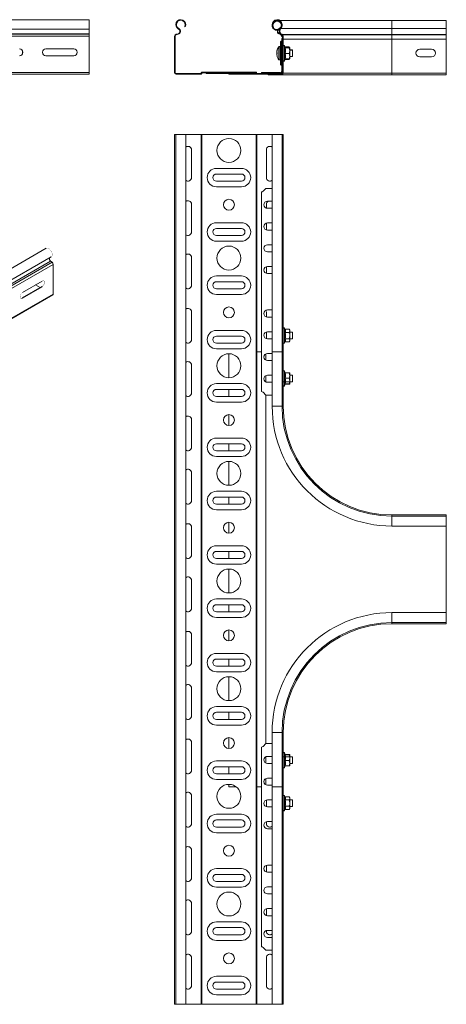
# Model space of a CAD drawing. Header units: millimetres. Extents: x 244 to 1375, y -1661 to 508.
# Tile 9 of 9: x 982 to 1375, y -398 to 508. Entities that reach past the tile are written whole.
import ezdxf

# ---------------------------------------------------------------- set-up
doc = ezdxf.new("R2010")
doc.units = ezdxf.units.MM
doc.linetypes.add('K5LT32768', pattern=[0])
doc.linetypes.add('K5LT32769', pattern=[0])

msp = doc.modelspace()

# ---------------------------------------------------------------- linework, layer by layer
at = {"color": 7, "linetype": 'K5LT32768', "lineweight": 15}
for p, q in [((1046.05, 507.73), (846.05, 507.73)), ((1046.05, 499.1), (1046.05, 507.73)), ((846.05, 499.1), (1046.05, 499.1)), ((1046.05, 494.79), (1046.05, 499.1)), ((1128.32, 499.1), (1128.54, 499.55)), ((1134.41, 501.18), (1133.96, 501.4)), ((1215.34, 501.4), (1214.89, 501.18)), ((1217.39, 498.17), (1217.58, 498.68)), ((1217.39, 498.17), (1219.43, 498.17)), ((1217.58, 498.68), (1219.73, 498.68)), ((1220.38, 506.98), (1218.98, 506.98)), ((1219.99, 498.17), (1221.16, 498.17)), ((1220.39, 498.68), (1221.34, 498.68)), ((1220.98, 499.1), (1220.76, 499.55)), ((1324.65, 506.98), (1221.48, 506.98)), ((1222.48, 499.53), (1324.65, 499.53)), ((1374.65, 506.98), (1324.65, 506.98)), ((1324.65, 494.22), (1324.65, 499.53)), ((1324.65, 499.53), (1374.65, 499.53)), ((1374.65, 499.53), (1374.65, 506.98)), ((1374.65, 494.22), (1374.65, 499.53)), ((846.05, 494.79), (1046.05, 494.79)), ((846.05, 494.38), (1046.05, 494.38)), ((846.05, 492.62), (1046.05, 492.62)), ((1046.05, 494.38), (1046.05, 494.79)), ((1046.05, 492.62), (1046.05, 494.38)), ((1046.05, 459.23), (1046.05, 492.62)), ((1125.15, 492.62), (1124.65, 492.62)), ((1124.65, 492.62), (1124.65, 459.23)), ((1125.15, 492.62), (1125.15, 459.23)), ((1127.83, 494.79), (1126.04, 494.38)), ((1126.04, 494.38), (1126.16, 493.89)), ((1127.94, 494.3), (1126.16, 493.89)), ((1127.94, 494.3), (1127.83, 494.79)), ((1221.47, 494.79), (1221.36, 494.3)), ((1223.14, 493.89), (1221.36, 494.3)), ((1223.26, 494.38), (1221.47, 494.79)), ((1222.26, 493.84), (1221.98, 494.16)), ((1222.6, 493.48), (1222.26, 493.84)), ((1223, 493.85), (1222.6, 493.48)), ((1223, 493.85), (1222.91, 493.94)), ((1223.14, 493.89), (1223.26, 494.38)), ((1224.1, 490.46), (1223.2, 490.46)), ((1223.2, 490.46), (1223.2, 489.05)), ((1224.1, 489.05), (1223.2, 489.05)), ((1223.2, 489.05), (1223.2, 486.46)), ((1224.1, 490.46), (1224.1, 489.05)), ((1224.1, 489.05), (1224.1, 486.46)), ((1224.65, 492.62), (1224.15, 492.62)), ((1224.15, 459.23), (1224.15, 492.62)), ((1224.65, 459.23), (1224.65, 492.62)), ((1224.65, 489.72), (1324.65, 489.72)), ((1324.65, 493.85), (1324.65, 494.22)), ((1324.65, 494.22), (1374.65, 494.22)), ((1324.65, 489.72), (1324.65, 493.85)), ((1324.65, 493.85), (1374.65, 493.85)), ((1324.65, 458.48), (1324.65, 489.72)), ((1324.65, 489.72), (1374.65, 489.72)), ((1374.65, 493.85), (1374.65, 494.22)), ((1374.65, 489.72), (1374.65, 493.85)), ((1374.65, 458.48), (1374.65, 489.72)), ((1031.8, 480.98), (1006.3, 480.98)), ((1222.2, 482.98), (1220.87, 482.98)), ((1222.2, 482.73), (1220.87, 482.73)), ((1222.2, 482.96), (1222.2, 487.26)), ((1222.2, 482.96), (1222.84, 482.96)), ((1222.2, 470.96), (1222.2, 482.96)), ((1222.84, 487.96), (1222.84, 482.96)), ((1222.84, 482.96), (1223.2, 482.96)), ((1222.84, 482.96), (1222.84, 470.96)), ((1224.1, 486.46), (1223.2, 486.46)), ((1223.2, 460.63), (1223.2, 486.46)), ((1224.1, 460.63), (1224.1, 486.46)), ((1226.01, 483), (1225.75, 483.71)), ((1226.29, 481.98), (1225.75, 483.46)), ((1225.99, 483.03), (1226.07, 482.82)), ((1226.25, 481.97), (1226.26, 481.97)), ((1226.37, 482.74), (1230.05, 482.74)), ((1226.37, 481.73), (1230.05, 481.73)), ((1230.05, 482.74), (1230.15, 482.55)), ((1230.05, 481.73), (1230.65, 481.73)), ((1230.65, 481.98), (1230.19, 482.58)), ((1230.65, 481.73), (1230.65, 481.98)), ((1230.65, 479.23), (1230.65, 481.73)), ((1233.2, 479.98), (1230.65, 479.98)), ((1233.2, 479.73), (1233.2, 479.98)), ((1361.15, 480.48), (1350.15, 480.48)), ((984.55, 479.46), (984.55, 476)), ((1006.3, 474.48), (1031.8, 474.48)), ((1218.72, 478.48), (1218.72, 478.08)), ((1218.72, 477.44), (1218.72, 478.07)), ((1219.12, 477.44), (1218.72, 477.44)), ((1218.72, 477.22), (1218.72, 477.44)), ((1218.72, 476.74), (1218.72, 476.02)), ((1218.72, 476.74), (1218.99, 476.73)), ((1218.72, 475.39), (1218.72, 476.02)), ((1218.72, 476.02), (1219.12, 476.02)), ((1222.2, 470.96), (1222.84, 470.96)), ((1222.2, 466.66), (1222.2, 470.96)), ((1222.84, 470.96), (1223.2, 470.96)), ((1222.84, 470.96), (1222.84, 465.96)), ((1224.15, 479.73), (1224.1, 479.73)), ((1224.1, 473.73), (1224.15, 473.73)), ((1225.75, 470), (1226.29, 471.48)), ((1226.37, 476.73), (1225.99, 476.73)), ((1226.25, 471.49), (1226.26, 471.49)), ((1226.37, 476.73), (1230.05, 476.73)), ((1226.37, 471.73), (1230.05, 471.73)), ((1226.37, 471.22), (1230.05, 471.22)), ((1230.05, 471.22), (1230.32, 471.73)), ((1230.05, 471.73), (1230.65, 471.73)), ((1230.19, 471.39), (1230.46, 471.73)), ((1233.2, 479.73), (1230.65, 479.73)), ((1230.65, 474.23), (1230.65, 479.23)), ((1230.65, 471.73), (1230.65, 474.23)), ((1230.65, 473.73), (1233.2, 473.73)), ((1233.2, 476.73), (1233.2, 479.73)), ((1233.2, 473.73), (1233.2, 476.73)), ((1350.15, 473.48), (1361.15, 473.48)), ((1220.87, 470.73), (1222.2, 470.73)), ((846.05, 459.23), (1046.05, 459.23)), ((846.05, 457.73), (1046.05, 457.73)), ((1046.05, 457.73), (1046.05, 459.23)), ((1124.65, 459.23), (1125.15, 459.23)), ((1126.15, 458.23), (1126.15, 457.73)), ((1126.15, 458.23), (1149.04, 458.23)), ((1126.15, 457.73), (1149.04, 457.73)), ((1149.04, 458.23), (1149.04, 457.73)), ((1149.64, 458.86), (1149.14, 458.86)), ((1149.14, 458.33), (1149.14, 458.86)), ((1149.14, 458.33), (1149.64, 458.33)), ((1149.64, 458.33), (1149.64, 458.86)), ((1149.74, 458.96), (1149.74, 459.46)), ((1149.74, 459.46), (1199.55, 459.46)), ((1149.74, 458.96), (1199.55, 458.96)), ((1163.15, 458.16), (1153.95, 458.16)), ((1163.15, 458.96), (1163.15, 458.46)), ((1186.15, 458.46), (1163.15, 458.46)), ((1163.15, 458.46), (1163.15, 458.16)), ((1186.15, 458.16), (1163.15, 458.16)), ((1174.65, 458.16), (1174.65, 457.53)), ((1174.65, 457.53), (1223.15, 457.53)), ((1186.15, 458.96), (1186.15, 458.46)), ((1186.15, 458.46), (1186.15, 458.16)), ((1195.35, 458.16), (1186.15, 458.16)), ((1195.55, 458.23), (1199.66, 458.23)), ((1199.55, 458.96), (1199.55, 459.46)), ((1199.65, 458.86), (1200.15, 458.86)), ((1199.65, 458.86), (1199.65, 458.33)), ((1199.65, 458.33), (1200.15, 458.33)), ((1200.15, 458.86), (1200.15, 458.33)), ((1200.25, 457.73), (1200.25, 458.23)), ((1200.25, 458.23), (1223.15, 458.23)), ((1200.25, 457.73), (1223.15, 457.73)), ((1204.59, 458.23), (1204.59, 459.13)), ((1206.01, 459.13), (1204.59, 459.13)), ((1206.01, 458.23), (1206.01, 459.13)), ((1208.59, 459.13), (1206.01, 459.13)), ((1208.59, 458.23), (1208.59, 459.13)), ((1208.59, 459.13), (1221.7, 459.13)), ((1210.65, 457.53), (1223.15, 457.53)), ((1210.65, 456.98), (1210.65, 457.53)), ((1210.65, 456.98), (1223.15, 456.98)), ((1221.7, 459.13), (1221.7, 458.23)), ((1223.15, 457.73), (1223.15, 458.23)), ((1223.15, 457.73), (1223.15, 457.53)), ((1223.15, 456.98), (1223.15, 457.53)), ((1223.15, 456.98), (1324.65, 456.98)), ((1223.2, 460.63), (1224.1, 460.63)), ((1224.1, 458.92), (1224.1, 460.63)), ((1224.15, 459.23), (1224.65, 459.23)), ((1224.65, 458.48), (1224.65, 459.23)), ((1224.65, 458.48), (1324.65, 458.48)), ((1324.65, 456.98), (1324.65, 458.48)), ((1324.65, 458.48), (1374.65, 458.48)), ((1324.65, 456.98), (1374.65, 456.98)), ((1374.65, 456.98), (1374.65, 458.48)), ((1124.65, -397.71), (1124.65, 402.29)), ((1125.77, 402.29), (1124.65, 402.29)), ((1125.77, 402.29), (1125.77, -397.71)), ((1134.87, 402.29), (1125.77, 402.29)), ((1134.87, -397.71), (1134.87, 402.29)), ((1134.87, 402.29), (1149.04, 402.29)), ((1149.14, 402.29), (1149.04, 402.29)), ((1149.04, 402.29), (1149.04, -397.71)), ((1149.14, -397.71), (1149.14, 402.29)), ((1149.74, 402.29), (1149.14, 402.29)), ((1149.74, -397.71), (1149.74, 402.29)), ((1149.74, 402.29), (1199.55, 402.29)), ((1199.55, -397.71), (1199.55, 402.29)), ((1200.15, 402.29), (1199.55, 402.29)), ((1200.15, -397.71), (1200.15, 402.29)), ((1200.25, 402.29), (1200.15, 402.29)), ((1200.25, -397.71), (1200.25, 402.29)), ((1200.25, 402.29), (1214.43, 402.29)), ((1214.43, 402.29), (1214.43, 202.29)), ((1223.53, 402.29), (1214.43, 402.29)), ((1223.53, 202.29), (1223.53, 402.29)), ((1224.65, 402.29), (1223.53, 402.29)), ((1224.65, 202.29), (1224.65, 402.29)), ((1140.2, 362.54), (1140.2, 388.04)), ((1209.1, 388.04), (1209.1, 362.54)), ((1186.15, 371.04), (1163.15, 371.04)), ((1163.15, 365.79), (1186.15, 365.79)), ((1186.15, 359.29), (1163.15, 359.29)), ((1163.15, 354.04), (1186.15, 354.04)), ((1204.59, 349.37), (1204.59, 165.71)), ((1206.01, 349.96), (1208.59, 352.54)), ((1214.43, 352.54), (1208.59, 352.54)), ((1140.2, 312.54), (1140.2, 338.04)), ((1209.1, 338.04), (1209.1, 334.43)), ((1214.43, 340.79), (1210.04, 340.79)), ((1214.43, 340.54), (1214.08, 340.79)), ((1210.04, 334.29), (1214.43, 334.29)), ((1186.15, 321.04), (1163.15, 321.04)), ((1209.1, 320.65), (1209.1, 314.43)), ((1214.43, 320.79), (1210.04, 320.79)), ((1163.15, 315.79), (1186.15, 315.79)), ((1186.15, 309.29), (1163.15, 309.29)), ((1210.04, 314.29), (1214.43, 314.29)), ((1163.15, 304.04), (1186.15, 304.04)), ((1214.43, 300.79), (1210.04, 300.79)), ((1006.57, 297.55), (865.15, 215.91)), ((1210.04, 294.29), (1214.43, 294.29)), ((870.45, 203.04), (1011.87, 284.68)), ((870.5, 208.49), (1011.12, 289.67)), ((871.44, 201.04), (1012.86, 282.68)), ((1011.87, 284.68), (1010.61, 285.74)), ((1012.86, 255.41), (1012.86, 282.68)), ((1140.2, 263.54), (1140.2, 289.04)), ((1214.43, 280.79), (1210.04, 280.79)), ((1186.15, 272.04), (1163.15, 272.04)), ((1209.1, 280.65), (1209.1, 274.43)), ((1210.04, 274.29), (1214.43, 274.29)), ((1002.78, 267.35), (984.75, 256.94)), ((996.77, 263.88), (1001.01, 261.43)), ((1163.15, 266.79), (1186.15, 266.79)), ((871.44, 173.77), (1012.86, 255.41)), ((871.44, 173.26), (1012.55, 254.72)), ((1002.43, 262.25), (984.4, 251.84)), ((984.75, 251.64), (1002.78, 262.05)), ((1002.43, 262.25), (1002.78, 262.05)), ((1186.15, 260.29), (1163.15, 260.29)), ((1163.15, 255.04), (1186.15, 255.04)), ((984.4, 251.84), (984.75, 251.64)), ((1140.2, 213.54), (1140.2, 239.04)), ((1209.1, 239.04), (1209.1, 234.43)), ((1214.43, 240.79), (1210.04, 240.79)), ((1210.04, 234.29), (1214.43, 234.29)), ((1186.15, 222.04), (1163.15, 222.04)), ((1209.1, 220.65), (1209.1, 214.43)), ((1214.43, 220.79), (1210.04, 220.79)), ((1225.99, 223.36), (1225.75, 224.02)), ((1226.37, 223.06), (1230.05, 223.06)), ((1226.37, 220.18), (1230.05, 220.18)), ((1230.65, 222.29), (1230.05, 223.06)), ((1230.65, 221.62), (1230.65, 222.29)), ((1230.65, 217.29), (1230.65, 221.62)), ((1233.2, 220.29), (1230.65, 220.29)), ((1233.2, 214.29), (1233.2, 220.29)), ((1163.15, 216.79), (1186.15, 216.79)), ((1186.15, 210.29), (1163.15, 210.29)), ((1210.04, 214.29), (1214.43, 214.29)), ((1225.75, 210.56), (1225.99, 211.23)), ((1226.37, 214.4), (1230.05, 214.4)), ((1226.37, 211.52), (1230.05, 211.52)), ((1230.05, 211.52), (1230.65, 212.29)), ((1230.65, 217.29), (1230.65, 212.96)), ((1230.65, 214.29), (1233.2, 214.29)), ((1230.65, 212.29), (1230.65, 212.96)), ((1163.15, 205.04), (1186.15, 205.04)), ((1174.65, 200.54), (1174.65, 178.54)), ((1204.59, 202.29), (1200.25, 202.29)), ((1208.65, 200.48), (1208.65, 194.6)), ((1214.43, 200.79), (1210.04, 200.79)), ((1214.43, 202.29), (1214.43, 152.29)), ((1214.43, 202.29), (1223.53, 202.29)), ((1223.53, 152.29), (1223.53, 202.29)), ((1223.53, 202.29), (1224.65, 202.29)), ((1224.65, 152.29), (1224.65, 202.29)), ((1210.04, 194.29), (1214.43, 194.29)), ((1140.2, 164.54), (1140.2, 190.04)), ((1226.28, 183.06), (1225.75, 184.52)), ((1226.37, 182.98), (1230.05, 182.98)), ((1230.65, 182.79), (1230.64, 182.8)), ((1230.65, 180.58), (1230.65, 182.79)), ((1186.15, 173.04), (1163.15, 173.04)), ((1208.65, 180.48), (1208.65, 174.6)), ((1214.43, 180.79), (1210.04, 180.79)), ((1210.04, 174.29), (1214.43, 174.29)), ((1224.68, 174.79), (1233.2, 174.79)), ((1225.75, 171.06), (1226.28, 172.52)), ((1226.37, 172.6), (1226.27, 172.59)), ((1226.37, 178.19), (1230.05, 178.19)), ((1226.37, 173), (1230.05, 173)), ((1226.37, 172.6), (1230.05, 172.6)), ((1230.64, 172.78), (1230.65, 172.79)), ((1233.2, 180.79), (1230.65, 180.79)), ((1230.65, 175.6), (1230.65, 180.58)), ((1230.65, 172.8), (1230.65, 175.6)), ((1233.2, 178.76), (1233.2, 180.79)), ((1233.2, 174.79), (1233.2, 178.76)), ((1163.15, 167.79), (1186.15, 167.79)), ((1174.65, 167.79), (1174.65, 161.29)), ((1208.59, 162.54), (1206.01, 165.13)), ((1186.15, 161.29), (1163.15, 161.29)), ((1163.15, 156.04), (1186.15, 156.04)), ((1208.59, 162.54), (1214.43, 162.54)), ((1208.65, 162.54), (1208.65, -157.96)), ((1140.2, 114.54), (1140.2, 140.04)), ((1174.65, 144.54), (1174.65, 134.54)), ((1186.15, 123.04), (1163.15, 123.04)), ((1163.15, 117.79), (1186.15, 117.79)), ((1174.65, 117.79), (1174.65, 111.29)), ((1186.15, 111.29), (1163.15, 111.29)), ((1163.15, 106.04), (1186.15, 106.04)), ((1174.65, 101.54), (1174.65, 79.54)), ((1140.2, 65.54), (1140.2, 91.04)), ((1186.15, 74.04), (1163.15, 74.04)), ((1163.15, 68.79), (1186.15, 68.79)), ((1174.65, 68.79), (1174.65, 62.29)), ((1186.15, 62.29), (1163.15, 62.29)), ((1163.15, 57.04), (1186.15, 57.04)), ((1174.65, 45.54), (1174.65, 35.54)), ((1374.65, 52.29), (1324.65, 52.29)), ((1374.65, 51.17), (1324.65, 51.17)), ((1374.65, 52.29), (1374.65, 51.17)), ((1374.65, 51.17), (1374.65, 42.07)), ((1140.2, 15.54), (1140.2, 41.04)), ((1324.65, 42.07), (1374.65, 42.07)), ((1374.65, -37.48), (1374.65, 42.07)), ((1186.15, 24.04), (1163.15, 24.04)), ((1163.15, 18.79), (1186.15, 18.79)), ((1174.65, 18.79), (1174.65, 12.29)), ((1186.15, 12.29), (1163.15, 12.29)), ((1163.15, 7.04), (1186.15, 7.04)), ((1174.65, 2.54), (1174.65, -19.46)), ((1140.2, -33.46), (1140.2, -7.96)), ((1186.15, -24.96), (1163.15, -24.96)), ((1163.15, -30.21), (1186.15, -30.21)), ((1174.65, -30.21), (1174.65, -36.71)), ((1186.15, -36.71), (1163.15, -36.71)), ((1163.15, -41.96), (1186.15, -41.96)), ((1374.65, -37.48), (1324.65, -37.48)), ((1374.65, -46.58), (1374.65, -37.48)), ((1174.65, -53.46), (1174.65, -63.46)), ((1324.65, -46.58), (1374.65, -46.58)), ((1324.65, -47.71), (1374.65, -47.71)), ((1374.65, -47.71), (1374.65, -46.58)), ((1140.2, -83.46), (1140.2, -57.96)), ((1186.15, -74.96), (1163.15, -74.96)), ((1163.15, -80.21), (1186.15, -80.21)), ((1174.65, -80.21), (1174.65, -86.71)), ((1186.15, -86.71), (1163.15, -86.71)), ((1163.15, -91.96), (1186.15, -91.96)), ((1174.65, -96.46), (1174.65, -118.46)), ((1140.2, -132.46), (1140.2, -106.96)), ((1186.15, -123.96), (1163.15, -123.96)), ((1163.15, -129.21), (1186.15, -129.21)), ((1186.15, -135.71), (1163.15, -135.71)), ((1174.65, -129.21), (1174.65, -135.71)), ((1163.15, -140.96), (1186.15, -140.96)), ((1174.65, -152.46), (1174.65, -162.46)), ((1214.43, -147.71), (1214.43, -197.71)), ((1223.53, -197.71), (1223.53, -147.71)), ((1224.65, -197.71), (1224.65, -147.71)), ((1140.2, -182.46), (1140.2, -156.96)), ((1204.59, -161.13), (1204.59, -344.79)), ((1206.01, -160.54), (1208.59, -157.96)), ((1214.43, -157.96), (1208.59, -157.96)), ((1208.65, -170.02), (1208.65, -175.9)), ((1214.43, -169.71), (1210.04, -169.71)), ((1233.2, -170.21), (1224.68, -170.21)), ((1226.29, -167.95), (1225.75, -166.48)), ((1226.27, -167.96), (1226.28, -167.94)), ((1226.37, -168.02), (1230.05, -168.02)), ((1226.37, -168.42), (1230.05, -168.42)), ((1230.65, -168.21), (1230.64, -168.2)), ((1230.65, -171.01), (1230.65, -168.22)), ((1230.65, -176), (1230.65, -171.01)), ((1233.2, -176.21), (1233.2, -170.21)), ((1186.15, -173.96), (1163.15, -173.96)), ((1163.15, -179.21), (1186.15, -179.21)), ((1174.65, -179.21), (1174.65, -185.71)), ((1210.04, -176.21), (1214.43, -176.21)), ((1225.75, -179.94), (1226.29, -178.47)), ((1226.37, -173.61), (1230.05, -173.61)), ((1226.37, -178.4), (1230.05, -178.4)), ((1230.65, -176), (1230.65, -178.2)), ((1230.65, -176.21), (1233.2, -176.21)), ((1186.15, -185.71), (1163.15, -185.71)), ((1208.65, -190.02), (1208.65, -195.9)), ((1214.43, -189.71), (1210.04, -189.71)), ((1163.15, -190.96), (1186.15, -190.96)), ((1174.65, -195.46), (1174.65, -197.71)), ((1174.65, -197.71), (1181.31, -197.71)), ((1200.25, -197.71), (1204.59, -197.71)), ((1210.04, -196.21), (1214.43, -196.21)), ((1214.43, -197.71), (1214.43, -397.71)), ((1223.53, -197.71), (1214.43, -197.71)), ((1223.53, -397.71), (1223.53, -197.71)), ((1224.65, -197.71), (1223.53, -197.71)), ((1224.65, -397.71), (1224.65, -197.71)), ((1140.2, -231.46), (1140.2, -205.96)), ((1225.99, -206.64), (1225.75, -205.98)), ((1226.37, -206.94), (1230.05, -206.94)), ((1230.65, -207.71), (1230.05, -206.94)), ((1230.65, -208.38), (1230.65, -207.71)), ((1209.1, -209.85), (1209.1, -216.07)), ((1214.43, -209.71), (1210.04, -209.71)), ((1210.04, -216.21), (1214.43, -216.21)), ((1226.37, -209.82), (1230.05, -209.82)), ((1226.37, -215.6), (1230.05, -215.6)), ((1230.65, -212.71), (1230.65, -208.38)), ((1233.2, -209.71), (1230.65, -209.71)), ((1230.65, -217.04), (1230.65, -212.71)), ((1230.65, -215.71), (1233.2, -215.71)), ((1230.65, -217.71), (1230.65, -217.04)), ((1233.2, -215.71), (1233.2, -209.71)), ((1186.15, -222.96), (1163.15, -222.96)), ((1225.75, -219.44), (1225.99, -218.77)), ((1226.37, -218.48), (1230.05, -218.48)), ((1230.05, -218.48), (1230.65, -217.71)), ((1163.15, -228.21), (1186.15, -228.21)), ((1186.15, -234.71), (1163.15, -234.71)), ((1209.1, -229.85), (1209.1, -231.46)), ((1214.43, -229.71), (1210.04, -229.71)), ((1163.15, -239.96), (1186.15, -239.96)), ((1210.04, -236.21), (1214.43, -236.21)), ((1140.2, -281.46), (1140.2, -255.96)), ((1209.1, -269.85), (1209.1, -276.07)), ((1214.43, -269.71), (1210.04, -269.71)), ((1186.15, -272.96), (1163.15, -272.96)), ((1163.15, -278.21), (1186.15, -278.21)), ((1210.04, -276.21), (1214.43, -276.21)), ((1186.15, -284.71), (1163.15, -284.71)), ((1214.43, -289.71), (1210.04, -289.71)), ((1163.15, -289.96), (1186.15, -289.96)), ((1210.04, -296.21), (1214.43, -296.21)), ((1140.2, -330.46), (1140.2, -304.96)), ((1209.1, -309.85), (1209.1, -316.07)), ((1214.43, -309.71), (1210.04, -309.71)), ((1210.04, -316.21), (1214.43, -316.21)), ((1186.15, -321.96), (1163.15, -321.96)), ((1163.15, -327.21), (1186.15, -327.21)), ((1186.15, -333.71), (1163.15, -333.71)), ((1209.1, -329.85), (1209.1, -330.46)), ((1214.43, -329.71), (1210.04, -329.71)), ((1163.15, -338.96), (1186.15, -338.96)), ((1210.04, -336.21), (1214.43, -336.21)), ((1208.59, -347.96), (1206.01, -345.37)), ((1208.59, -347.96), (1214.43, -347.96)), ((1140.2, -380.46), (1140.2, -354.96)), ((1209.1, -354.96), (1209.1, -380.46)), ((1186.15, -371.96), (1163.15, -371.96)), ((1163.15, -377.21), (1186.15, -377.21)), ((1186.15, -383.71), (1163.15, -383.71)), ((1163.15, -388.96), (1186.15, -388.96)), ((1125.77, -397.71), (1124.65, -397.71)), ((1134.87, -397.71), (1125.77, -397.71)), ((1134.87, -397.71), (1149.04, -397.71)), ((1149.04, -397.71), (1149.14, -397.71)), ((1149.14, -397.71), (1149.74, -397.71)), ((1149.74, -397.71), (1199.55, -397.71)), ((1199.55, -397.71), (1200.15, -397.71)), ((1200.15, -397.71), (1200.25, -397.71)), ((1200.25, -397.71), (1214.43, -397.71)), ((1223.53, -397.71), (1214.43, -397.71)), ((1224.65, -397.71), (1223.53, -397.71))]:
    msp.add_line(p, q, dxfattribs=at)
at = {"color": 8, "linetype": 'K5LT32769', "lineweight": 15, "true_color": 0x808080}
for p, q in [((1222.48, 499.53), (1222.08, 499.86)), ((1324.65, 499.53), (1324.65, 506.98)), ((1222.48, 494.05), (1222.26, 493.84)), ((1223, 493.85), (1223.27, 493.85)), ((1223.69, 494.22), (1324.65, 494.22)), ((1224.15, 489.72), (1224.1, 489.72)), ((1224.16, 493.85), (1324.65, 493.85)), ((1220.43, 482.5), (1220.43, 482.75)), ((1220.43, 476.73), (1220.43, 482.5)), ((1220.87, 482.73), (1220.87, 482.98)), ((1220.87, 476.73), (1220.87, 482.73)), ((1225.75, 483.71), (1225.75, 483.46)), ((1225.75, 483.46), (1225.75, 470)), ((1226.11, 482.48), (1225.99, 483.03)), ((1226.37, 482.74), (1226.54, 481.68)), ((1220.43, 470.96), (1220.43, 476.73)), ((1220.87, 470.73), (1220.87, 476.73)), ((1226.47, 471.73), (1226.37, 471.22)), ((1163.15, 458.46), (1153.65, 458.46)), ((1195.65, 458.46), (1186.15, 458.46)), ((1224.65, 458.48), (1224.45, 458.48)), ((869.52, 204.29), (1010.61, 285.74)), ((1225.75, 224.02), (1225.75, 217.29)), ((1225.75, 217.29), (1225.75, 210.56)), ((1225.75, 184.52), (1225.75, 171.08)), ((1225.75, 171.08), (1225.75, 171.06)), ((1223.53, 152.29), (1214.43, 152.29)), ((1224.65, 152.29), (1223.53, 152.29)), ((1324.65, 52.29), (1324.65, 51.17)), ((1324.65, 51.17), (1324.65, 42.07)), ((1324.65, -46.58), (1324.65, -37.48)), ((1324.65, -47.71), (1324.65, -46.58)), ((1223.53, -147.71), (1214.43, -147.71)), ((1224.65, -147.71), (1223.53, -147.71)), ((1225.75, -166.48), (1225.75, -179.94)), ((1226.27, -178.48), (1225.99, -178.66)), ((1225.75, -205.98), (1225.75, -219.44))]:
    msp.add_line(p, q, dxfattribs=at)
at = {"color": 7, "linetype": 'K5LT32768', "const_width": 0.15}
for points in [[(1219.09, 479.84), (1219.1, 479.83), (1219.1, 479.83), (1219.11, 479.83), (1219.12, 479.82)], [(1219.12, 473.64), (1219.11, 473.63), (1219.1, 473.63), (1219.1, 473.63), (1219.09, 473.63)], [(1011.12, 289.67), (1011.63, 290.14), (1011.98, 290.95), (1012.06, 292), (1011.86, 293.18), (1011.4, 294.39), (1010.72, 295.54), (1009.89, 296.53), (1008.96, 297.26), (1008.02, 297.68), (1007.15, 297.75), (1006.57, 297.55)], [(1004.22, 267.6), (1004.42, 267.38), (1004.69, 266.67), (1004.69, 265.75), (1004.42, 264.73), (1003.91, 263.72), (1003.21, 262.86), (1002.43, 262.25)], [(1002.78, 262.05), (1003.57, 262.66), (1004.26, 263.52), (1004.77, 264.52), (1005.04, 265.55), (1005.04, 266.47), (1004.77, 267.18), (1004.26, 267.59), (1003.57, 267.65), (1002.78, 267.35)], [(984.75, 256.94), (983.96, 256.33), (983.27, 255.47), (982.76, 254.47), (982.49, 253.44), (982.49, 252.52), (982.76, 251.81), (983.27, 251.4), (983.96, 251.34), (984.75, 251.64)], [(984.4, 251.84), (983.61, 251.55), (982.96, 251.59)], [(1209.59, 240.76), (1209.29, 240.15), (1209.1, 239.04)]]:
    msp.add_lwpolyline(points, dxfattribs=at)
at = {"color": 7, "linetype": 'K5LT32768', "lineweight": 15}
for centre, radius in [((1174.65, 387.54), 11), ((1174.65, 337.54), 5), ((1174.65, 288.54), 11), ((1174.65, 238.54), 5), ((1174.65, 189.54), 11), ((1174.65, 139.54), 5), ((1174.65, 90.54), 11), ((1174.65, 40.54), 5), ((1174.65, -8.46), 11), ((1174.65, -58.46), 5), ((1174.65, -107.46), 11), ((1174.65, -157.46), 5), ((1174.65, -206.46), 11), ((1174.65, -256.46), 5), ((1174.65, -305.46), 11), ((1174.65, -355.46), 5)]:
    msp.add_circle(centre, radius, dxfattribs=at)
for centre, radius, start, end in [((1130.32, 503.18), 4.55, 333.87, 243.86817), ((1130.32, 503.18), 4.05, 333.87, 243.86817), ((1218.98, 503.18), 4.55, 296.13183, 206.13), ((1218.98, 503.18), 4.05, 296.13183, 206.13), ((1127.31, 497.03), 2.3, 283.03261, 63.86817), ((1127.31, 497.03), 2.8, 283.03261, 63.86817), ((1218.98, 502.43), 4.55, 175.27363, 249.65), ((1218.98, 502.43), 4, 1.52578, 178.47422), ((1218.98, 502.43), 4, 196.44129, 249.65), ((1218.98, 502.43), 4.55, 45.44604, 134.55396), ((1221.99, 497.03), 2.8, 116.13183, 256.96739), ((1221.99, 497.03), 2.3, 116.13183, 256.96739), ((1225.56, 496.97), 4.55, 142.83557, 208.98469), ((1225.56, 496.97), 4, 140.31754, 216.55439), ((1218.98, 502.43), 4.55, 320.31754, 4.72637), ((1126.45, 492.62), 1.8, 103.03261, 180), ((1126.45, 492.62), 1.3, 103.03261, 180), ((1218.65, 489.72), 5.45, 7.78752, 43.5358), ((1218.65, 489.72), 6, 23.55646, 43.5358), ((1222.85, 492.62), 1.3, 0, 76.96739), ((1222.85, 492.62), 1.8, 0, 76.96739), ((981.8, 477.73), 3.25, 270, 90), ((1006.3, 477.73), 3.25, 90, 270), ((1031.8, 477.73), 3.25, 270, 90), ((1227.64, 477.2), 9.02, 160.97829, 171.85215), ((1228.6, 476.98), 10, 144.74847, 167.28385), ((1228.6, 476.73), 10, 144.74847, 161.91806), ((1220.21, 479.91), 1.11, 168.38432, 186.93903), ((1220.87, 482.44), 0.54, 90, 144.74847), ((1220.87, 482.19), 0.54, 90, 144.74847), ((1222.9, 487.26), 0.7, 95.21591, 180), ((1222.8, 488.36), 0.4, 275.21591, 0), ((1225.22, 483.51), 0.567, 20, 180), ((1225.22, 483.26), 0.567, 20, 180), ((1226.63, 482.09), 0.36, 198.0617, 262.82676), ((1350.15, 476.98), 3.5, 90, 270), ((1361.15, 476.98), 3.5, 270, 90), ((1228.6, 476.73), 9.97, 161.93951, 172.29334), ((1220.34, 477.95), 1.78, 204.11357, 226.56986), ((1220.07, 476.17), 1.47, 146.28773, 156.96231), ((1228.6, 476.73), 9.97, 187.70666, 198.06049), ((1230.15, 476.73), 11.05, 176.31642, 183.68358), ((1229.05, 475.98), 9.95, 177.89461, 180.55176), ((1228.6, 476.73), 10, 198.08194, 215.25153), ((1220.87, 471.27), 0.54, 215.25153, 270), ((1226.63, 471.37), 0.36, 97.14183, 162.33118), ((1222.9, 466.66), 0.7, 180, 264.78409), ((1222.8, 465.56), 0.4, 0, 84.78409), ((1225.22, 470.2), 0.567, 180, 340), ((1126.15, 459.23), 1.5, 180, 270), ((1126.15, 459.23), 1, 180, 270), ((1149.04, 458.33), 0.1, 270, 0), ((1149.04, 458.33), 0.6, 270, 0), ((1149.74, 458.86), 0.6, 90, 180), ((1149.74, 458.86), 0.1, 90, 180), ((1153.15, 458.46), 0.5, 0, 90), ((1153.95, 458.46), 0.3, 180, 270), ((1195.35, 458.46), 0.3, 270, 0), ((1196.15, 458.46), 0.5, 90, 180), ((1199.55, 458.86), 0.6, 0, 90), ((1199.55, 458.86), 0.1, 0, 90), ((1200.25, 458.33), 0.6, 180, 270), ((1200.25, 458.33), 0.1, 180, 270), ((1221.7, 460.63), 2.4, 270, 0), ((1221.7, 460.63), 1.5, 270, 0), ((1223.15, 459.23), 1, 270, 0), ((1223.15, 459.23), 1.5, 270, 0), ((1223.15, 458.48), 1.5, 270, 0), ((1223.15, 458.48), 0.95, 270, 326.5728), ((1136.95, 388.04), 3.25, 0, 129.62629), ((1212.35, 388.04), 3.25, 50.25664, 180), ((1136.95, 362.54), 3.25, 230.37371, 0), ((1163.15, 362.54), 8.5, 90, 270), ((1163.15, 362.54), 3.25, 90, 270), ((1186.15, 362.54), 8.5, 270, 90), ((1186.15, 362.54), 3.25, 270, 90), ((1212.35, 362.54), 3.25, 180, 309.74336), ((1204.59, 351.37), 2, 270, 315), ((1136.95, 338.04), 3.25, 0, 129.62629), ((1210.04, 337.54), 3.25, 90, 270), ((1212.35, 338.04), 3.25, 122.20423, 180), ((1163.15, 312.54), 8.5, 90, 270), ((1186.15, 312.54), 8.5, 270, 90), ((1210.04, 317.54), 3.25, 90, 270), ((1136.95, 312.54), 3.25, 230.37371, 0), ((1163.15, 312.54), 3.25, 90, 270), ((1186.15, 312.54), 3.25, 270, 90), ((1210.04, 297.54), 3.25, 90, 270), ((1136.95, 289.04), 3.25, 0, 129.62629), ((1012.6, 288.29), 3.24, 173.26211, 232.04122), ((1010.04, 282.53), 2.82, 2.93256, 49.52108), ((1210.04, 277.54), 3.25, 90, 270), ((1163.15, 263.54), 8.5, 90, 270), ((1186.15, 263.54), 8.5, 270, 90), ((1136.95, 263.54), 3.25, 230.37371, 0), ((1163.15, 263.54), 3.25, 90, 270), ((1186.15, 263.54), 3.25, 270, 90), ((1012.09, 255.34), 0.769, 306.32214, 4.99075), ((1136.95, 239.04), 3.25, 0, 129.62629), ((1210.04, 237.54), 3.25, 90, 270), ((1163.15, 213.54), 8.5, 90, 270), ((1186.15, 213.54), 8.5, 270, 90), ((1210.04, 217.54), 3.25, 90, 270), ((1225.22, 223.82), 0.567, 20, 180), ((1136.95, 213.54), 3.25, 230.37371, 0), ((1163.15, 213.54), 3.25, 90, 270), ((1186.15, 213.54), 3.25, 270, 90), ((1225.22, 210.76), 0.567, 180, 340), ((1210.04, 197.54), 3.25, 90, 270), ((1136.95, 190.04), 3.25, 0, 129.62629), ((1225.22, 184.32), 0.567, 20, 180), ((1163.15, 164.54), 8.5, 90, 270), ((1186.15, 164.54), 8.5, 270, 90), ((1210.04, 177.54), 3.25, 90, 270), ((1136.95, 164.54), 3.25, 230.37371, 0), ((1163.15, 164.54), 3.25, 90, 270), ((1186.15, 164.54), 3.25, 270, 90), ((1204.59, 163.71), 2, 45, 90), ((1225.22, 171.26), 0.567, 180, 340), ((1324.65, 152.29), 110.22, 180, 270), ((1324.65, 152.29), 101.12, 180, 270), ((1324.65, 152.29), 100, 180, 270), ((1136.95, 140.04), 3.25, 0, 129.62629), ((1163.15, 114.54), 8.5, 90, 270), ((1163.15, 114.54), 3.25, 90, 270), ((1186.15, 114.54), 8.5, 270, 90), ((1186.15, 114.54), 3.25, 270, 90), ((1136.95, 114.54), 3.25, 230.37371, 0), ((1136.95, 91.04), 3.25, 0, 129.62629), ((1163.15, 65.54), 8.5, 90, 270), ((1186.15, 65.54), 8.5, 270, 90), ((1136.95, 65.54), 3.25, 230.37371, 0), ((1163.15, 65.54), 3.25, 90, 270), ((1186.15, 65.54), 3.25, 270, 90), ((1136.95, 41.04), 3.25, 0, 129.62629), ((1163.15, 15.54), 8.5, 90, 270), ((1163.15, 15.54), 3.25, 90, 270), ((1186.15, 15.54), 8.5, 270, 90), ((1186.15, 15.54), 3.25, 270, 90), ((1136.95, 15.54), 3.25, 230.37371, 0), ((1136.95, -7.96), 3.25, 0, 129.62629), ((1163.15, -33.46), 8.5, 90, 270), ((1186.15, -33.46), 8.5, 270, 90), ((1136.95, -33.46), 3.25, 230.37371, 0), ((1163.15, -33.46), 3.25, 90, 270), ((1186.15, -33.46), 3.25, 270, 90), ((1324.65, -147.71), 110.23, 90, 180), ((1324.65, -147.71), 101.13, 90, 180), ((1324.65, -147.71), 100, 90, 180), ((1136.95, -57.96), 3.25, 0, 129.62629), ((1163.15, -83.46), 8.5, 90, 270), ((1163.15, -83.46), 3.25, 90, 270), ((1186.15, -83.46), 8.5, 270, 90), ((1186.15, -83.46), 3.25, 270, 90), ((1136.95, -83.46), 3.25, 230.37371, 0), ((1136.95, -106.96), 3.25, 0, 129.62629), ((1163.15, -132.46), 8.5, 90, 270), ((1186.15, -132.46), 8.5, 270, 90), ((1136.95, -132.46), 3.25, 230.37371, 0), ((1163.15, -132.46), 3.25, 90, 270), ((1186.15, -132.46), 3.25, 270, 90), ((1136.95, -156.96), 3.25, 0, 129.62629), ((1204.59, -159.13), 2, 270, 315), ((1210.04, -172.96), 3.25, 90, 270), ((1225.22, -166.68), 0.567, 20, 180), ((1163.15, -182.46), 8.5, 90, 270), ((1163.15, -182.46), 3.25, 90, 270), ((1186.15, -182.46), 8.5, 270, 90), ((1186.15, -182.46), 3.25, 270, 90), ((1225.22, -179.74), 0.567, 180, 340), ((1136.95, -182.46), 3.25, 230.37371, 0), ((1210.04, -192.96), 3.25, 90, 270), ((1136.95, -205.96), 3.25, 0, 129.62629), ((1225.22, -206.18), 0.567, 20, 180), ((1210.04, -212.96), 3.25, 90, 270), ((1163.15, -231.46), 8.5, 90, 270), ((1186.15, -231.46), 8.5, 270, 90), ((1225.22, -219.24), 0.567, 180, 340), ((1136.95, -231.46), 3.25, 230.37371, 0), ((1163.15, -231.46), 3.25, 90, 270), ((1186.15, -231.46), 3.25, 270, 90), ((1210.04, -232.96), 3.25, 90, 270), ((1212.35, -231.46), 3.25, 180, 309.74336), ((1136.95, -255.96), 3.25, 0, 129.62629), ((1210.04, -272.96), 3.25, 90, 270), ((1163.15, -281.46), 8.5, 90, 270), ((1163.15, -281.46), 3.25, 90, 270), ((1186.15, -281.46), 8.5, 270, 90), ((1186.15, -281.46), 3.25, 270, 90), ((1136.95, -281.46), 3.25, 230.37371, 0), ((1210.04, -292.96), 3.25, 90, 270), ((1136.95, -304.96), 3.25, 0, 129.62629), ((1210.04, -312.96), 3.25, 90, 270), ((1163.15, -330.46), 8.5, 90, 270), ((1186.15, -330.46), 8.5, 270, 90), ((1136.95, -330.46), 3.25, 230.37371, 0), ((1163.15, -330.46), 3.25, 90, 270), ((1186.15, -330.46), 3.25, 270, 90), ((1210.04, -332.96), 3.25, 90, 270), ((1212.35, -330.46), 3.25, 180, 309.74336), ((1136.95, -354.96), 3.25, 0, 129.62629), ((1204.59, -346.79), 2, 45, 90), ((1212.35, -354.96), 3.25, 50.25664, 180), ((1163.15, -380.46), 8.5, 90, 270), ((1163.15, -380.46), 3.25, 90, 270), ((1186.15, -380.46), 8.5, 270, 90), ((1186.15, -380.46), 3.25, 270, 90), ((1136.95, -380.46), 3.25, 230.37371, 0), ((1212.35, -380.46), 3.25, 180, 309.74336)]:
    msp.add_arc(centre, radius, start, end, dxfattribs=at)
for points, knots in [([(1226.37, 482.74), (1226.33, 482.75), (1226.25, 482.75), (1226.14, 482.82), (1226.05, 482.91), (1226.01, 482.99), (1225.99, 483.03), (1225.99, 483.03)], [0, 0, 0, 0, 0.236204, 0.4714, 0.732474, 0.992082, 1, 1, 1, 1]), ([(1225.99, 476.73), (1226.03, 476.93), (1226.24, 477.96), (1226.39, 479.72), (1226.12, 481.27), (1225.99, 481.98)], [0, 0, 0, 0, 0.118083, 0.592259, 1, 1, 1, 1]), ([(1225.99, 481.98), (1225.99, 481.98), (1226.01, 481.95), (1226.05, 481.88), (1226.14, 481.8), (1226.25, 481.74), (1226.33, 481.74), (1226.37, 481.73)], [0, 0, 0, 0, 0.007924, 0.267522, 0.528603, 0.763799, 1, 1, 1, 1]), ([(1226.37, 481.73), (1226.5, 480.91), (1226.76, 479.24), (1226.5, 477.58), (1226.37, 476.73)], [0, 0, 0, 0, 0.49215, 1, 1, 1, 1]), ([(1230.46, 481.73), (1230.42, 481.97), (1230.35, 482.32), (1230.12, 482.64), (1230.05, 482.74)], [0, 0, 0, 0, 0.684667, 1, 1, 1, 1]), ([(1230.65, 479.23), (1230.57, 479.92), (1230.47, 480.77), (1230.12, 481.57), (1230.05, 481.73)], [0, 0, 0, 0, 0.801465, 1, 1, 1, 1]), ([(1225.99, 471.48), (1226.03, 471.68), (1226.24, 472.72), (1226.39, 474.49), (1226.12, 476.02), (1225.99, 476.73)], [0, 0, 0, 0, 0.118083, 0.592257, 1, 1, 1, 1]), ([(1226.37, 471.73), (1226.33, 471.73), (1226.25, 471.72), (1226.14, 471.66), (1226.05, 471.58), (1226.01, 471.52), (1225.99, 471.48), (1225.99, 471.48)], [0, 0, 0, 0, 0.236201, 0.471397, 0.732478, 0.992076, 1, 1, 1, 1]), ([(1226.17, 471.16), (1226.2, 471.17), (1226.25, 471.21), (1226.33, 471.22), (1226.37, 471.22)], [0, 0, 0, 0, 0.431967, 1, 1, 1, 1]), ([(1226.37, 476.73), (1226.5, 475.91), (1226.76, 474.24), (1226.5, 472.58), (1226.37, 471.73)], [0, 0, 0, 0, 0.49215, 1, 1, 1, 1]), ([(1230.05, 476.73), (1230.33, 477.47), (1230.64, 478.29), (1230.65, 479.14), (1230.65, 479.23)], [0, 0, 0, 0, 0.896038, 1, 1, 1, 1]), ([(1230.65, 474.23), (1230.57, 474.92), (1230.47, 475.77), (1230.12, 476.57), (1230.05, 476.73)], [0, 0, 0, 0, 0.801461, 1, 1, 1, 1]), ([(1230.05, 471.73), (1230.33, 472.47), (1230.64, 473.29), (1230.65, 474.14), (1230.65, 474.23)], [0, 0, 0, 0, 0.896035, 1, 1, 1, 1]), ([(1225.99, 220.32), (1226.03, 220.44), (1226.24, 221.02), (1226.39, 222.04), (1226.12, 222.94), (1225.99, 223.36)], [0, 0, 0, 0, 0.118083, 0.592258, 1, 1, 1, 1]), ([(1226.37, 223.06), (1226.33, 223.07), (1226.25, 223.08), (1226.14, 223.14), (1226.05, 223.23), (1226.01, 223.31), (1225.99, 223.36), (1225.99, 223.36)], [0, 0, 0, 0, 0.236203, 0.471396, 0.732477, 0.992086, 1, 1, 1, 1]), ([(1225.99, 214.26), (1226.03, 214.49), (1226.24, 215.68), (1226.39, 217.73), (1226.12, 219.5), (1225.99, 220.32)], [0, 0, 0, 0, 0.118083, 0.592258, 1, 1, 1, 1]), ([(1226.37, 220.18), (1226.33, 220.18), (1226.25, 220.18), (1226.14, 220.22), (1226.05, 220.26), (1226.01, 220.3), (1225.99, 220.32), (1225.99, 220.32)], [0, 0, 0, 0, 0.236201, 0.4714, 0.73248, 0.992083, 1, 1, 1, 1]), ([(1226.37, 223.06), (1226.5, 222.59), (1226.76, 221.63), (1226.5, 220.67), (1226.37, 220.18)], [0, 0, 0, 0, 0.492148, 1, 1, 1, 1]), ([(1226.37, 220.18), (1226.5, 219.23), (1226.76, 217.31), (1226.5, 215.38), (1226.37, 214.4)], [0, 0, 0, 0, 0.492148, 1, 1, 1, 1]), ([(1230.65, 221.62), (1230.57, 222.02), (1230.47, 222.51), (1230.12, 222.97), (1230.05, 223.06)], [0, 0, 0, 0, 0.801462, 1, 1, 1, 1]), ([(1230.05, 220.18), (1230.33, 220.6), (1230.64, 221.08), (1230.65, 221.57), (1230.65, 221.62)], [0, 0, 0, 0, 0.896036, 1, 1, 1, 1]), ([(1230.05, 220.18), (1230.14, 219.93), (1230.49, 219.01), (1230.58, 218.02), (1230.65, 217.29)], [0, 0, 0, 0, 0.263255, 1, 1, 1, 1]), ([(1226.37, 214.4), (1226.33, 214.4), (1226.25, 214.4), (1226.14, 214.37), (1226.05, 214.32), (1226.01, 214.28), (1225.99, 214.26), (1225.99, 214.26)], [0, 0, 0, 0, 0.236202, 0.471397, 0.73248, 0.99208, 1, 1, 1, 1]), ([(1225.99, 211.23), (1226.03, 211.35), (1226.24, 211.95), (1226.39, 212.98), (1226.12, 213.85), (1225.99, 214.26)], [0, 0, 0, 0, 0.118084, 0.592259, 1, 1, 1, 1]), ([(1225.99, 211.23), (1225.99, 211.23), (1226.01, 211.27), (1226.05, 211.35), (1226.14, 211.44), (1226.25, 211.5), (1226.33, 211.51), (1226.37, 211.52)], [0, 0, 0, 0, 0.007921, 0.26753, 0.5286, 0.7638, 1, 1, 1, 1]), ([(1226.37, 214.4), (1226.5, 213.93), (1226.76, 212.97), (1226.5, 212.01), (1226.37, 211.52)], [0, 0, 0, 0, 0.492148, 1, 1, 1, 1]), ([(1230.65, 217.29), (1230.65, 217.14), (1230.63, 216.19), (1230.36, 215.22), (1230.06, 214.44), (1230.05, 214.4)], [0, 0, 0, 0, 0.148487, 0.965572, 1, 1, 1, 1]), ([(1230.65, 212.96), (1230.57, 213.36), (1230.47, 213.85), (1230.12, 214.31), (1230.05, 214.4)], [0, 0, 0, 0, 0.801462, 1, 1, 1, 1]), ([(1230.05, 211.52), (1230.33, 211.94), (1230.64, 212.42), (1230.65, 212.91), (1230.65, 212.96)], [0, 0, 0, 0, 0.896038, 1, 1, 1, 1]), ([(1225.99, 178.21), (1226.03, 178.4), (1226.24, 179.38), (1226.39, 181.08), (1226.12, 182.56), (1225.99, 183.24)], [0, 0, 0, 0, 0.118083, 0.592259, 1, 1, 1, 1]), ([(1225.99, 183.24), (1225.99, 183.24), (1226.01, 183.2), (1226.05, 183.13), (1226.14, 183.05), (1226.25, 182.99), (1226.33, 182.98), (1226.37, 182.98)], [0, 0, 0, 0, 0.007923, 0.267529, 0.5286, 0.763798, 1, 1, 1, 1]), ([(1226.37, 182.98), (1226.5, 182.19), (1226.76, 180.6), (1226.5, 179), (1226.37, 178.19)], [0, 0, 0, 0, 0.492148, 1, 1, 1, 1]), ([(1230.65, 180.58), (1230.57, 181.24), (1230.47, 182.06), (1230.12, 182.83), (1230.05, 182.98)], [0, 0, 0, 0, 0.801462, 1, 1, 1, 1]), ([(1230.05, 182.98), (1230.14, 182.96), (1230.45, 182.91), (1230.54, 182.84), (1230.6, 182.8)], [0, 0, 0, 0, 0.297497, 1, 1, 1, 1]), ([(1225.99, 172.76), (1226.03, 172.97), (1226.24, 174.04), (1226.39, 175.89), (1226.12, 177.47), (1225.99, 178.21)], [0, 0, 0, 0, 0.118083, 0.592258, 1, 1, 1, 1]), ([(1226.37, 178.19), (1226.33, 178.19), (1226.25, 178.19), (1226.14, 178.19), (1226.05, 178.2), (1226.01, 178.21), (1225.99, 178.21), (1225.99, 178.21)], [0, 0, 0, 0, 0.236204, 0.4714, 0.732474, 0.992083, 1, 1, 1, 1]), ([(1226.37, 173), (1226.33, 173), (1226.25, 172.99), (1226.14, 172.94), (1226.05, 172.86), (1226.01, 172.8), (1225.99, 172.76), (1225.99, 172.76)], [0, 0, 0, 0, 0.236201, 0.471401, 0.73247, 0.992077, 1, 1, 1, 1]), ([(1226.25, 172.53), (1226.27, 172.58), (1226.3, 172.64), (1226.28, 172.63), (1226.28, 172.62)], [0, 0, 0, 0, 0.828145, 1, 1, 1, 1]), ([(1226.37, 178.19), (1226.5, 177.34), (1226.76, 175.61), (1226.5, 173.88), (1226.37, 173)], [0, 0, 0, 0, 0.492148, 1, 1, 1, 1]), ([(1226.37, 173), (1226.5, 172.94), (1226.76, 172.8), (1226.5, 172.67), (1226.37, 172.6)], [0, 0, 0, 0, 0.492148, 1, 1, 1, 1]), ([(1230.05, 178.19), (1230.33, 178.89), (1230.64, 179.68), (1230.65, 180.5), (1230.65, 180.58)], [0, 0, 0, 0, 0.896037, 1, 1, 1, 1]), ([(1230.65, 175.6), (1230.57, 176.31), (1230.47, 177.2), (1230.12, 178.02), (1230.05, 178.19)], [0, 0, 0, 0, 0.801462, 1, 1, 1, 1]), ([(1230.05, 173), (1230.33, 173.77), (1230.64, 174.62), (1230.65, 175.5), (1230.65, 175.6)], [0, 0, 0, 0, 0.896037, 1, 1, 1, 1]), ([(1230.05, 173), (1230.14, 172.99), (1230.49, 172.92), (1230.58, 172.85), (1230.65, 172.8)], [0, 0, 0, 0, 0.263255, 1, 1, 1, 1]), ([(1230.65, 172.8), (1230.65, 172.79), (1230.63, 172.73), (1230.36, 172.66), (1230.06, 172.61), (1230.05, 172.6)], [0, 0, 0, 0, 0.148487, 0.965571, 1, 1, 1, 1]), ([(1225.99, -173.63), (1226.03, -173.42), (1226.24, -172.35), (1226.39, -170.52), (1226.12, -168.92), (1225.99, -168.18)], [0, 0, 0, 0, 0.118086, 0.592262, 1, 1, 1, 1]), ([(1225.99, -168.18), (1225.99, -168.18), (1226.01, -168.21), (1226.05, -168.28), (1226.14, -168.36), (1226.25, -168.41), (1226.33, -168.42), (1226.37, -168.42)], [0, 0, 0, 0, 0.007914, 0.267531, 0.528584, 0.763798, 1, 1, 1, 1]), ([(1226.28, -168.02), (1226.29, -168.02), (1226.31, -168.04), (1226.28, -167.99), (1226.27, -167.96)], [0, 0, 0, 0, 0.3431, 1, 1, 1, 1]), ([(1226.37, -168.02), (1226.5, -168.09), (1226.76, -168.22), (1226.5, -168.35), (1226.37, -168.42)], [0, 0, 0, 0, 0.492148, 1, 1, 1, 1]), ([(1226.37, -168.42), (1226.5, -169.27), (1226.76, -171), (1226.5, -172.73), (1226.37, -173.61)], [0, 0, 0, 0, 0.492147, 1, 1, 1, 1]), ([(1230.65, -168.22), (1230.65, -168.21), (1230.63, -168.14), (1230.36, -168.08), (1230.06, -168.02), (1230.05, -168.02)], [0, 0, 0, 0, 0.148487, 0.965571, 1, 1, 1, 1]), ([(1230.05, -168.02), (1230.33, -168.73), (1230.62, -169.45), (1230.64, -170.19), (1230.64, -170.21)], [0, 0, 0, 0, 0.978921, 1, 1, 1, 1]), ([(1230.05, -168.42), (1230.14, -168.4), (1230.49, -168.34), (1230.58, -168.27), (1230.65, -168.22)], [0, 0, 0, 0, 0.263255, 1, 1, 1, 1]), ([(1230.65, -171.01), (1230.57, -170.3), (1230.47, -169.41), (1230.12, -168.58), (1230.05, -168.42)], [0, 0, 0, 0, 0.801461, 1, 1, 1, 1]), ([(1230.05, -173.61), (1230.33, -172.84), (1230.64, -171.99), (1230.65, -171.11), (1230.65, -171.01)], [0, 0, 0, 0, 0.896035, 1, 1, 1, 1]), ([(1226.37, -173.61), (1226.33, -173.61), (1226.25, -173.61), (1226.14, -173.61), (1226.05, -173.62), (1226.01, -173.62), (1225.99, -173.63), (1225.99, -173.63)], [0, 0, 0, 0, 0.236204, 0.4714, 0.732474, 0.992082, 1, 1, 1, 1]), ([(1225.99, -178.66), (1226.03, -178.46), (1226.24, -177.47), (1226.39, -175.77), (1226.12, -174.3), (1225.99, -173.63)], [0, 0, 0, 0, 0.118083, 0.592259, 1, 1, 1, 1]), ([(1226.37, -178.4), (1226.33, -178.4), (1226.25, -178.41), (1226.14, -178.47), (1226.05, -178.55), (1226.01, -178.62), (1225.99, -178.66), (1225.99, -178.66)], [0, 0, 0, 0, 0.236207, 0.471405, 0.732503, 0.99212, 1, 1, 1, 1]), ([(1226.25, -178.48), (1226.25, -178.47), (1226.25, -178.4), (1226.27, -178.4), (1226.28, -178.41)], [0, 0, 0, 0, 0.117519, 1, 1, 1, 1]), ([(1226.27, -178.46), (1226.28, -178.46), (1226.29, -178.47), (1226.27, -178.48), (1226.27, -178.48)], [0, 0, 0, 0, 0.629813, 1, 1, 1, 1]), ([(1226.37, -173.61), (1226.5, -174.39), (1226.76, -175.99), (1226.5, -177.58), (1226.37, -178.4)], [0, 0, 0, 0, 0.492147, 1, 1, 1, 1]), ([(1230.65, -176), (1230.57, -175.34), (1230.47, -174.52), (1230.12, -173.76), (1230.05, -173.61)], [0, 0, 0, 0, 0.801462, 1, 1, 1, 1]), ([(1230.05, -178.4), (1230.33, -177.69), (1230.64, -176.9), (1230.65, -176.09), (1230.65, -176)], [0, 0, 0, 0, 0.896032, 1, 1, 1, 1]), ([(1230.05, -178.4), (1230.14, -178.38), (1230.49, -178.32), (1230.58, -178.25), (1230.65, -178.2)], [0, 0, 0, 0, 0.263255, 1, 1, 1, 1]), ([(1225.99, -209.68), (1226.03, -209.56), (1226.24, -208.98), (1226.39, -207.96), (1226.12, -207.06), (1225.99, -206.64)], [0, 0, 0, 0, 0.118083, 0.592257, 1, 1, 1, 1]), ([(1225.99, -206.64), (1225.99, -206.64), (1226.01, -206.69), (1226.05, -206.77), (1226.14, -206.86), (1226.25, -206.92), (1226.33, -206.93), (1226.37, -206.94)], [0, 0, 0, 0, 0.007942, 0.267527, 0.528598, 0.763793, 1, 1, 1, 1]), ([(1226.37, -206.94), (1226.5, -207.41), (1226.76, -208.37), (1226.5, -209.33), (1226.37, -209.82)], [0, 0, 0, 0, 0.49215, 1, 1, 1, 1]), ([(1230.65, -208.38), (1230.57, -207.98), (1230.47, -207.49), (1230.12, -207.03), (1230.05, -206.94)], [0, 0, 0, 0, 0.801461, 1, 1, 1, 1]), ([(1225.99, -215.74), (1226.03, -215.51), (1226.24, -214.32), (1226.39, -212.27), (1226.12, -210.5), (1225.99, -209.68)], [0, 0, 0, 0, 0.118082, 0.592261, 1, 1, 1, 1]), ([(1225.99, -209.68), (1225.99, -209.68), (1226.01, -209.7), (1226.05, -209.74), (1226.14, -209.78), (1226.25, -209.82), (1226.33, -209.82), (1226.37, -209.82)], [0, 0, 0, 0, 0.007924, 0.267522, 0.528603, 0.763799, 1, 1, 1, 1]), ([(1225.99, -215.74), (1225.99, -215.74), (1226.01, -215.72), (1226.05, -215.68), (1226.14, -215.63), (1226.25, -215.6), (1226.33, -215.6), (1226.37, -215.6)], [0, 0, 0, 0, 0.007924, 0.267522, 0.528603, 0.763799, 1, 1, 1, 1]), ([(1225.99, -218.77), (1226.03, -218.65), (1226.24, -218.05), (1226.39, -217.02), (1226.12, -216.15), (1225.99, -215.74)], [0, 0, 0, 0, 0.118083, 0.592259, 1, 1, 1, 1]), ([(1226.37, -209.82), (1226.5, -210.77), (1226.76, -212.69), (1226.5, -214.62), (1226.37, -215.6)], [0, 0, 0, 0, 0.49215, 1, 1, 1, 1]), ([(1226.37, -215.6), (1226.5, -216.07), (1226.76, -217.03), (1226.5, -217.99), (1226.37, -218.48)], [0, 0, 0, 0, 0.49215, 1, 1, 1, 1]), ([(1230.05, -209.82), (1230.33, -209.4), (1230.64, -208.92), (1230.65, -208.43), (1230.65, -208.38)], [0, 0, 0, 0, 0.896035, 1, 1, 1, 1]), ([(1230.65, -212.71), (1230.65, -212.56), (1230.63, -211.61), (1230.36, -210.64), (1230.06, -209.85), (1230.05, -209.82)], [0, 0, 0, 0, 0.148488, 0.96557, 1, 1, 1, 1]), ([(1230.05, -215.6), (1230.14, -215.35), (1230.49, -214.43), (1230.58, -213.44), (1230.65, -212.71)], [0, 0, 0, 0, 0.263253, 1, 1, 1, 1]), ([(1230.65, -217.04), (1230.57, -216.64), (1230.47, -216.15), (1230.12, -215.69), (1230.05, -215.6)], [0, 0, 0, 0, 0.801465, 1, 1, 1, 1]), ([(1230.05, -218.48), (1230.33, -218.06), (1230.64, -217.58), (1230.65, -217.09), (1230.65, -217.04)], [0, 0, 0, 0, 0.896038, 1, 1, 1, 1]), ([(1226.37, -218.48), (1226.33, -218.49), (1226.25, -218.5), (1226.14, -218.56), (1226.05, -218.65), (1226.01, -218.73), (1225.99, -218.77), (1225.99, -218.77)], [0, 0, 0, 0, 0.236207, 0.471402, 0.732473, 0.992058, 1, 1, 1, 1])]:
    msp.add_open_spline(points, degree=3, knots=knots, dxfattribs=at)
at = {"color": 8, "linetype": 'K5LT32769', "lineweight": 15, "true_color": 0x808080}
for points, knots in [([(1225.99, 481.98), (1226.03, 481.98), (1226.21, 481.97), (1226.23, 481.97), (1226.25, 481.97)], [0, 0, 0, 0, 0.236145, 1, 1, 1, 1]), ([(1226.26, 471.49), (1226.27, 471.49), (1226.33, 471.5), (1226.15, 471.49), (1225.99, 471.48)], [0, 0, 0, 0, 0.119199, 1, 1, 1, 1]), ([(1225.99, 183.24), (1226.03, 183.22), (1226.19, 183.15), (1226.21, 183.09), (1226.23, 183.04)], [0, 0, 0, 0, 0.268087, 1, 1, 1, 1]), ([(1226.23, 172.54), (1226.25, 172.56), (1226.35, 172.64), (1226.14, 172.71), (1225.99, 172.76)], [0, 0, 0, 0, 0.271285, 1, 1, 1, 1]), ([(1225.99, -168.18), (1226.03, -168.16), (1226.23, -168.1), (1226.25, -168.02), (1226.27, -167.96)], [0, 0, 0, 0, 0.211107, 1, 1, 1, 1])]:
    msp.add_open_spline(points, degree=3, knots=knots, dxfattribs=at)

doc.saveas('drawing.dxf')
